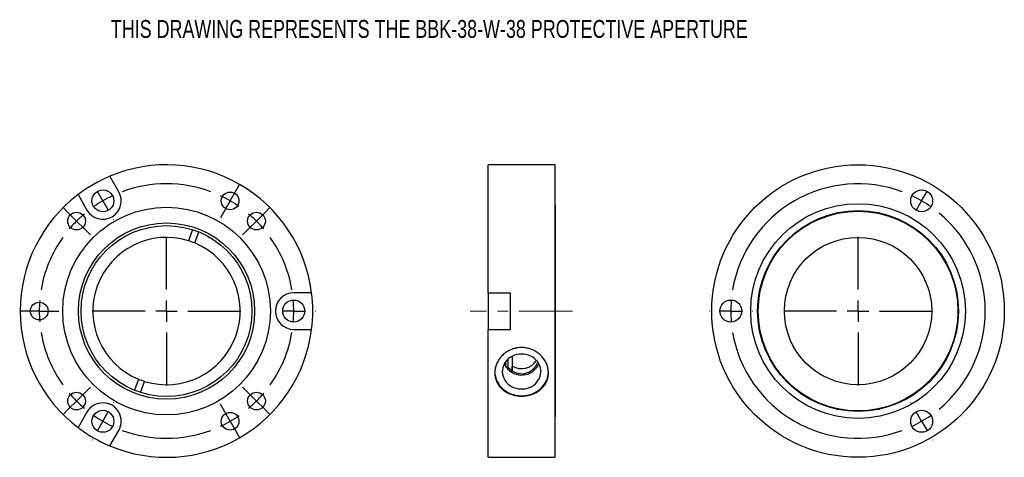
# Model space of a CAD drawing. Header units: inches. Extents: x 1.11 to 10.3, y 3.17 to 7.25.
import ezdxf

# ---------------------------------------------------------------- set-up
doc = ezdxf.new("R2010")
doc.units = ezdxf.units.IN
doc.header["$MEASUREMENT"] = 0
doc.linetypes.add('CENTERX2', pattern=[0.8, 0.5, -0.1, 0.1, -0.1])
doc.layers.add('SLD-0', color=7, linetype='Continuous')
doc.styles.add('SLDTEXTSTYLE0', font='TXT', dxfattribs={"width": 0.75})

# ---------------------------------------------------------------- blocks, each defined once
blk = doc.blocks.new('SW_CENTERMARKSYMBOL_0')
at = {"layer": 'SLD-0', "color": 0}
for p, q in [((-0.1, 2.23), (-0.1013, 2.2322)), ((1.2375, 2.1434), (1.2788, 2.215)), ((0, 2.0568), (-0.05, 2.1434)), ((1.1875, 2.0568), (1.2375, 2.1434)), ((0, 2.0568), (0.05, 1.9702)), ((1.1875, 2.0568), (1.1375, 1.9702)), ((-0.3166, 1.9388), (-0.3751, 1.9973)), ((-0.2459, 1.8681), (-0.3166, 1.9388)), ((1.1375, 1.9702), (1.0962, 1.8986)), ((1.4334, 1.8681), (1.5041, 1.9388)), ((1.5041, 1.9388), (1.5626, 1.9973)), ((-0.2459, 1.8681), (-0.1752, 1.7974)), ((0.1, 1.8836), (0.1013, 1.8814)), ((1.4334, 1.8681), (1.3627, 1.7974)), ((-0.1752, 1.7974), (-0.1168, 1.7389)), ((1.3627, 1.7974), (1.3043, 1.7389)), ((0.5938, 1.2284), (0.5938, 1.7222)), ((0.5938, 1.0284), (0.5938, 1.1284)), ((-0.6937, 1.0284), (-0.7764, 1.0284)), ((-0.5938, 1.0284), (-0.6937, 1.0284)), ((-0.5938, 1.0284), (-0.4938, 1.0284)), ((-0.4938, 1.0284), (-0.4111, 1.0284)), ((0.3937, 1.0284), (-0.1, 1.0284)), ((0.5938, 1.0284), (0.4938, 1.0284)), ((0.5938, 1.0284), (0.5938, 0.9284)), ((0.5938, 1.0284), (0.6937, 1.0284)), ((0.7937, 1.0284), (1.2875, 1.0284)), ((1.5813, 1.0284), (1.5788, 1.0284)), ((1.7812, 1.0284), (1.6812, 1.0284)), ((1.7812, 1.0284), (1.8813, 1.0284)), ((1.9812, 1.0284), (1.9837, 1.0284)), ((0.5938, 0.8284), (0.5938, 0.3347)), ((-0.1752, 0.2594), (-0.1168, 0.3179)), ((1.3627, 0.2594), (1.3043, 0.3179)), ((-0.2459, 0.1887), (-0.3166, 0.118)), ((-0.2459, 0.1887), (-0.1752, 0.2594)), ((1.4334, 0.1887), (1.3627, 0.2594)), ((1.4334, 0.1887), (1.5041, 0.118)), ((-0.3166, 0.118), (-0.3751, 0.0595)), ((0.1, 0.1732), (0.1013, 0.1754)), ((1.1375, 0.0866), (1.0962, 0.1582)), ((1.5041, 0.118), (1.5626, 0.0595)), ((0, 0), (-0.05, -0.0866)), ((0, 0), (0.05, 0.0866)), ((1.1875, 0), (1.1375, 0.0866)), ((1.1875, 0), (1.2375, -0.0866)), ((1.2375, -0.0866), (1.2788, -0.1582)), ((-0.1, -0.1732), (-0.1013, -0.1754))]:
    blk.add_line(p, q, dxfattribs=at)
for start, end in [(69.64982, 110.35018), (120, 124.82491), (115.17509, 120), (60, 64.82491), (55.17509, 60), (130.17509, 135), (45, 49.82491), (135, 139.82491), (40.17509, 45), (144.64982, 170.35018), (9.64982, 35.35018), (175.17509, 180), (0, 4.82491), (180, 184.82491), (355.17509, 0), (189.64982, 215.35018), (324.64982, 350.35018), (220.17509, 225), (225, 229.82491), (310.17509, 315), (315, 319.82491), (235.17509, 240), (240, 244.82491), (295.17509, 300), (300, 304.82491), (249.64982, 290.35018)]:
    blk.add_arc((0.5938, 1.0284), 1.1875, start, end, dxfattribs=at)
blk = doc.blocks.new('SW_CENTERMARKSYMBOL_1')
at = {"layer": 'SLD-0', "color": 0}
for p, q in [((0.1, 2.23), (0.1013, 2.2322)), ((0, 2.0568), (0.05, 2.1434)), ((0, 2.0568), (-0.05, 1.9702)), ((-0.1, 1.8836), (-0.1013, 1.8814)), ((-0.5938, 1.2284), (-0.5938, 1.7222)), ((-0.5938, 1.0284), (-0.5938, 1.1284)), ((-1.9812, 1.0284), (-1.9837, 1.0284)), ((-1.7812, 1.0284), (-1.8813, 1.0284)), ((-1.7812, 1.0284), (-1.6812, 1.0284)), ((-1.5813, 1.0284), (-1.5788, 1.0284)), ((-0.7937, 1.0284), (-1.2875, 1.0284)), ((-0.5938, 1.0284), (-0.6937, 1.0284)), ((-0.5938, 1.0284), (-0.5938, 0.9284)), ((-0.5938, 1.0284), (-0.4938, 1.0284)), ((-0.3937, 1.0284), (0.1, 1.0284)), ((-0.5938, 0.8284), (-0.5938, 0.3347)), ((-0.1, 0.1732), (-0.1013, 0.1754)), ((0, 0), (-0.05, 0.0866)), ((0, 0), (0.05, -0.0866)), ((0.1, -0.1732), (0.1013, -0.1754))]:
    blk.add_line(p, q, dxfattribs=at)
for start, end in [(69.64982, 170.35018), (60, 64.82491), (55.17509, 60), (309.64982, 50.35018), (175.17509, 180), (180, 184.82491), (189.64982, 290.35018), (295.17509, 300), (300, 304.82491)]:
    blk.add_arc((-0.5938, 1.0284), 1.1875, start, end, dxfattribs=at)

msp = doc.modelspace()

# ---------------------------------------------------------------- linework, layer by layer
at = {"color": 7, "linetype": 'Continuous', "lineweight": 25}
for p, q in [((6.1027, 5.8968), (5.4777, 5.8968)), ((5.4777, 4.7033), (5.4777, 5.8968)), ((6.1027, 3.1668), (6.1027, 5.8968)), ((2.0312, 5.6459), (1.9479, 5.7903)), ((1.6508, 5.6188), (1.7342, 5.4744)), ((6.1077, 3.5593), (6.1077, 5.5043)), ((2.7179, 5.2918), (2.6805, 5.1883)), ((2.7393, 5.167), (2.7767, 5.2706)), ((3.8306, 4.7033), (3.6639, 4.7033)), ((5.4777, 4.7033), (5.6877, 4.7033)), ((5.4777, 4.7033), (5.4777, 4.3603)), ((5.6877, 4.3603), (5.6877, 4.7033)), ((3.6639, 4.3603), (3.8306, 4.3603)), ((5.4777, 3.1668), (5.4777, 4.3603)), ((5.4777, 4.3603), (5.6877, 4.3603)), ((5.6427, 4.0432), (5.6427, 4.0612)), ((5.6427, 4.0122), (5.6427, 4.0432)), ((5.6647, 4.0058), (5.6647, 4.0846)), ((5.6427, 4.0117), (5.6427, 4.0122)), ((5.6453, 4.0083), (5.6427, 4.0117)), ((5.6627, 4.0083), (5.6453, 4.0083)), ((5.7027, 3.9774), (5.7027, 4.0157)), ((5.7047, 3.977), (5.7047, 4.0178)), ((2.2136, 3.8965), (2.1762, 3.793)), ((2.2349, 3.7717), (2.2724, 3.8753)), ((1.7342, 3.5891), (1.6508, 3.4448)), ((1.9479, 3.2733), (2.0312, 3.4176)), ((5.4777, 3.1668), (6.1027, 3.1668))]:
    msp.add_line(p, q, dxfattribs=at)
at = {"color": 7, "linetype": 'Continuous', "lineweight": 25, "flags": 128}
for points in [[(6.1077, 5.5043), (6.1063, 5.5141), (6.1027, 5.5223)], [(5.7902, 4.1308), (5.7681, 4.1295), (5.7463, 4.1258), (5.7252, 4.1197), (5.705, 4.1113), (5.6862, 4.1008), (5.6689, 4.0882), (5.6535, 4.0737), (5.6401, 4.0577), (5.629, 4.0403), (5.6204, 4.0218), (5.6143, 4.0025), (5.6109, 3.9826), (5.6102, 3.9626), (5.6123, 3.9425), (5.617, 3.9229), (5.6244, 3.904), (5.6343, 3.886), (5.6465, 3.8692), (5.661, 3.854), (5.6773, 3.8404), (5.6954, 3.8288), (5.715, 3.8193), (5.7356, 3.8121), (5.7571, 3.8072), (5.7791, 3.8047), (5.8013, 3.8047), (5.8233, 3.8072), (5.8448, 3.8121), (5.8655, 3.8193), (5.885, 3.8288), (5.9031, 3.8404), (5.9195, 3.854), (5.9339, 3.8692), (5.9461, 3.886), (5.956, 3.904), (5.9634, 3.9229), (5.9681, 3.9425), (5.9702, 3.9626), (5.9695, 3.9826), (5.9661, 4.0025), (5.96, 4.0218), (5.9514, 4.0403), (5.9403, 4.0577), (5.9269, 4.0737), (5.9115, 4.0882), (5.8942, 4.1008), (5.8754, 4.1113), (5.8553, 4.1197), (5.8341, 4.1258), (5.8123, 4.1295), (5.7902, 4.1308)], [(5.6386, 4.0555), (5.6388, 4.0547), (5.6427, 4.0432)], [(5.5402, 3.9676), (5.5416, 3.9439), (5.5457, 3.9205), (5.5524, 3.8976), (5.5618, 3.8754), (5.5737, 3.8543), (5.588, 3.8344), (5.6044, 3.816), (5.6229, 3.7992), (5.6433, 3.7843), (5.6652, 3.7714), (5.6885, 3.7606), (5.713, 3.7521), (5.7382, 3.746), (5.7641, 3.7422), (5.7902, 3.741), (5.8163, 3.7422), (5.8422, 3.746), (5.8675, 3.7521), (5.8919, 3.7606), (5.9152, 3.7714), (5.9372, 3.7843), (5.9575, 3.7992), (5.976, 3.816), (5.9925, 3.8344), (6.0067, 3.8543), (6.0186, 3.8754), (6.028, 3.8976), (6.0347, 3.9205), (6.0388, 3.9439), (6.0402, 3.9647)], [(5.6287, 4.0397), (5.6326, 4.0306), (5.6427, 4.0122)], [(6.1027, 3.5412), (6.1063, 3.5494), (6.1077, 3.5593)]]:
    msp.add_lwpolyline(points, dxfattribs=at)
at = {"color": 7, "linetype": 'Continuous', "lineweight": 25}
for centre, radius in [((8.9302, 4.5318), 1.365), ((1.8827, 5.5602), 0.1025), ((3.0702, 5.5602), 0.0827), ((9.5239, 5.5602), 0.1025), ((8.9302, 4.5318), 1.002), ((2.4764, 4.5318), 0.969), ((1.6367, 5.3715), 0.0827), ((3.3161, 5.3715), 0.0827), ((8.9302, 4.5318), 0.9375), ((8.9302, 4.5318), 0.932), ((2.4764, 4.5318), 0.8225), ((2.4764, 4.5318), 0.7975), ((8.9302, 4.5318), 0.6875), ((1.2889, 4.5318), 0.0827), ((3.6639, 4.5318), 0.1025), ((7.7427, 4.5318), 0.1025), ((1.6367, 3.6921), 0.0827), ((3.3161, 3.6921), 0.0827), ((1.8827, 3.5034), 0.1025), ((3.0702, 3.5034), 0.0827), ((9.5239, 3.5034), 0.1025)]:
    msp.add_circle(centre, radius, dxfattribs=at)
for centre, radius, start, end in [((2.4764, 4.5318), 1.365, 7.21778, 112.78222), ((2.4764, 4.5318), 1.365, 112.78222, 127.21778), ((2.4764, 4.5318), 1.365, 127.21778, 232.78222), ((1.8827, 5.5602), 0.1715, 210, 30), ((2.4764, 4.5318), 0.6875, 72.73219, 247.52169), ((2.4764, 4.5318), 0.6875, 252.73219, 67.52169), ((2.4764, 4.5318), 0.6875, 67.52169, 72.73219), ((3.6639, 4.5318), 0.1715, 90, 270), ((2.4764, 4.5318), 1.365, 352.78222, 7.21778), ((2.4764, 4.5318), 1.365, 247.21778, 352.78222), ((5.7893, 4.1088), 0.1616, 218.44677, 340.76381), ((5.7898, 4.1582), 0.1642, 238.77221, 328.05628), ((5.7895, 4.112), 0.1776, 215.72739, 335.98415), ((2.4764, 4.5318), 0.6875, 247.52169, 252.73219), ((1.8827, 3.5034), 0.1715, 330, 150), ((2.4764, 4.5318), 1.365, 232.78222, 247.21778)]:
    msp.add_arc(centre, radius, start, end, dxfattribs=at)
for points, knots in [([(5.7902, 4.1912), (5.797, 4.1911), (5.8108, 4.1908), (5.8314, 4.1881), (5.852, 4.1839), (5.872, 4.178), (5.8979, 4.168), (5.9224, 4.155), (5.9449, 4.1392), (5.9661, 4.1217), (5.9851, 4.1017), (6.0012, 4.0798), (6.0153, 4.0567), (6.0264, 4.0322), (6.0339, 4.007), (6.0392, 3.9816), (6.0409, 3.956), (6.0391, 3.9308), (6.035, 3.9063), (6.0275, 3.8826), (6.0168, 3.8602), (6.0039, 3.8388), (5.9881, 3.8191), (5.9695, 3.8014), (5.9492, 3.785), (5.9263, 3.771), (5.9017, 3.7596), (5.8759, 3.75), (5.8487, 3.7432), (5.8209, 3.7394), (5.793, 3.7375), (5.765, 3.7386), (5.7376, 3.7425), (5.7108, 3.7482), (5.685, 3.7568), (5.6608, 3.7679), (5.6376, 3.7808), (5.6164, 3.7962), (5.5976, 3.814), (5.5806, 3.8332), (5.5664, 3.8545), (5.5555, 3.8773), (5.5468, 3.9009), (5.5416, 3.9258), (5.54, 3.951), (5.5407, 3.9764), (5.5448, 4.0017), (5.5524, 4.0264), (5.5621, 4.0506), (5.5749, 4.0738), (5.5908, 4.0955), (5.6085, 4.116), (5.629, 4.1346), (5.6517, 4.1506), (5.6697, 4.1612), (5.6886, 4.1704), (5.7085, 4.178), (5.7271, 4.1835), (5.7491, 4.1882), (5.7696, 4.1909), (5.785, 4.1911), (5.7902, 4.1912)], [0, 0, 0, 0, 0.0130371, 0.0261659, 0.0395833, 0.0530998, 0.0661366, 0.0926458, 0.1061475, 0.1193222, 0.1461123, 0.1597595, 0.1730218, 0.2000051, 0.213761, 0.2268742, 0.2535564, 0.2671587, 0.280122, 0.3064858, 0.3199162, 0.3329546, 0.3594629, 0.3729624, 0.3861873, 0.413084, 0.4267887, 0.4400265, 0.4669632, 0.4806971, 0.4937458, 0.5202938, 0.5338253, 0.5467798, 0.5731213, 0.5865374, 0.5996371, 0.626271, 0.6398356, 0.6530948, 0.6800667, 0.6938133, 0.7069997, 0.7338325, 0.7475133, 0.7605116, 0.7869521, 0.8004254, 0.8134095, 0.8398087, 0.8532529, 0.8664151, 0.8931791, 0.9068123, 0.9200771, 0.9334351, 0.9470893, 0.9608469, 0.9705421, 0.9901128, 1, 1, 1, 1]), ([(5.7047, 4.0178), (5.7047, 4.0312), (5.7047, 4.0592), (5.7047, 4.0905), (5.7047, 4.108), (5.7047, 4.111)], [0, 0, 0, 0, 0.430003, 0.900451, 1, 1, 1, 1]), ([(5.7047, 3.977), (5.6969, 3.9812), (5.681, 3.9899), (5.6689, 4.0021), (5.6627, 4.0083)], [0, 0, 0, 0, 0.491565, 1, 1, 1, 1])]:
    msp.add_open_spline(points, degree=3, knots=knots, dxfattribs=at)
at = {"layer": 'SLD-0', "color": 7, "linetype": 'CENTERX2', "lineweight": 18}
msp.add_line((6.2641, 4.5318), (5.3113, 4.5318), dxfattribs=at)

# ---------------------------------------------------------------- block references
at = {"layer": 'SLD-0', "color": 7}
for name, p in [('SW_CENTERMARKSYMBOL_0', (1.8827, 3.5034)), ('SW_CENTERMARKSYMBOL_1', (9.5239, 3.5034))]:
    msp.add_blockref(name, p, dxfattribs=at)

# ---------------------------------------------------------------- texts
at = {"layer": 'SLD-0', "color": 7, "insert": (1.9569, 7.2482), "char_height": 0.166667, "attachment_point": 1, "style": 'SLDTEXTSTYLE0'}
msp.add_mtext('THIS DRAWING REPRESENTS THE BBK-38-W-38 PROTECTIVE APERTURE', dxfattribs=at)

doc.saveas('drawing.dxf')
